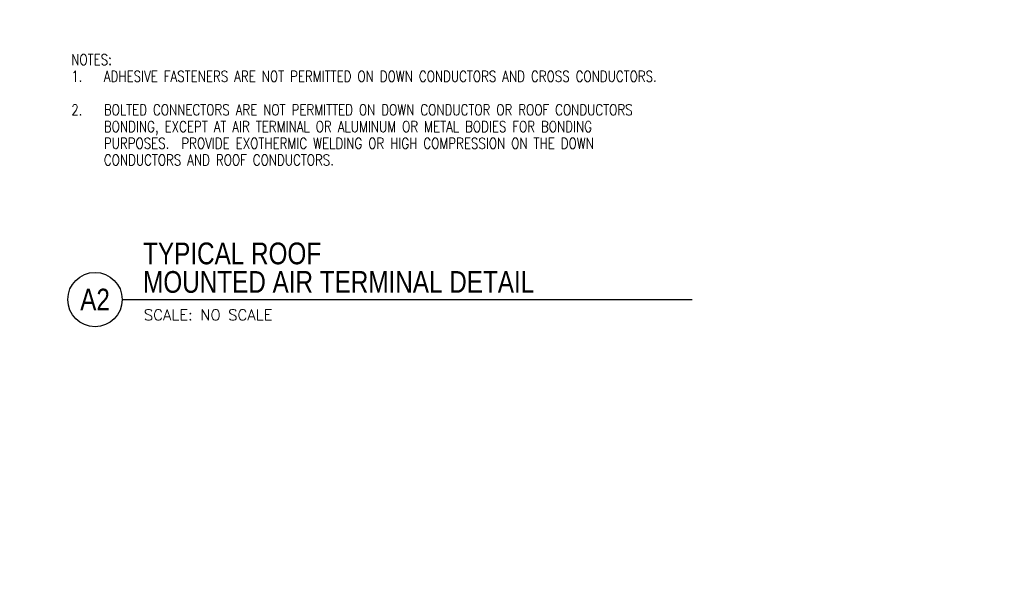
# Model space of a CAD drawing. Header units: inches. Extents: x 0 to 99, y 0 to 44.5.
# Tile 2 of 5: x 70.6 to 82, y 22.2 to 28.6. Entities that reach past the tile are written whole.
import ezdxf
from ezdxf import colors
from ezdxf.entities.mleader import LeaderData, LeaderLine
from ezdxf.enums import TextEntityAlignment as Align
from ezdxf.math import Vec2, Vec3

# ---------------------------------------------------------------- set-up
doc = ezdxf.new("R2010")
doc.units = ezdxf.units.IN
doc.header["$MEASUREMENT"] = 0
doc.layers.add('E-ANNO-SYMB', color=2, linetype='Continuous')
doc.layers.add('E-ANNO-TEXT', color=2, linetype='Continuous')
doc.styles.add('Annotative', font='romans.shx', dxfattribs={"width": 0.8})
doc.styles.add('ROMANS', font='ROMANS.shx', dxfattribs={"width": 0.8})
doc.styles.add('Title', font='swiss.ttf', dxfattribs={"height": 0.25})

# ---------------------------------------------------------------- blocks, each defined once
blk = doc.blocks.new('*U9')
blk.add_line((0, 0), (6.56, 0))
blk.add_circle((-0.313, 0), 0.313)
at = {"style": 'Title', "width": 0.8}
for tag, p, height in [('TITLE1', (0.241, 0.406), 0.25), ('SCALE', (0.25, -0.177), 0.0984)]:
    blk.add_attdef(tag, p, '', height=height, dxfattribs=at)
blk.add_attdef('TITLE2', text='', height=0.25, dxfattribs=at).set_placement((0.241, 0.328), align=Align.TOP_LEFT)
blk.add_attdef('NUMBER', text='', height=0.25, dxfattribs=at).set_placement((-0.313, 0), align=Align.MIDDLE_CENTER)

msp = doc.modelspace()

# ---------------------------------------------------------------- block references
at = {"layer": 'E-ANNO-SYMB', "lineweight": -3}
ref = msp.add_blockref('*U9', (71.799, 25.3782), dxfattribs=at)
ref.add_attrib('SCALE', 'SCALE: NO SCALE', dxfattribs={"layer": '0', "height": 0.125, "style": 'ROMANS'}).set_placement((72.049, 25.2014), align=Align.MIDDLE_LEFT)
ref.add_attrib('NUMBER', 'A2', dxfattribs={"layer": '0', "height": 0.25, "style": 'Title', "width": 0.8}).set_placement((71.4865, 25.3782), align=Align.MIDDLE_CENTER)
ref.add_attrib('TITLE2', 'MOUNTED AIR TERMINAL DETAIL', dxfattribs={"layer": '0', "height": 0.25, "style": 'Title', "width": 0.8}).set_placement((72.0399, 25.7063), align=Align.TOP_LEFT)
ref.add_attrib('TITLE1', 'TYPICAL ROOF', (72.0399, 25.7845), dxfattribs={"layer": '0', "height": 0.25, "style": 'Title', "width": 0.8})

# ---------------------------------------------------------------- texts
at = {"layer": 'E-ANNO-TEXT', "lineweight": -3, "insert": (71.2128, 28.2044), "char_height": 0.125, "width": 7.138228, "attachment_point": 1, "line_spacing_factor": 0.92569, "style": 'Annotative'}
msp.add_mtext('NOTES:\\P\\pxi-3,l3,t3;1.^IADHESIVE FASTENERS ARE NOT PERMITTED ON DOWN CONDUCTORS AND CROSS CONDUCTORS.\\P\\pi0,l0,tz;\\P\\pi-3,l3,t3;2.^IBOLTED CONNECTORS ARE NOT PERMITTED ON DOWN CONDUCTOR OR ROOF CONDUCTORS BONDING, EXCEPT AT AIR TERMINAL OR ALUMINUM OR METAL BODIES FOR BONDING PURPOSES.  PROVIDE EXOTHERMIC WELDING OR HIGH COMPRESSION ON THE DOWN CONDUCTORS AND ROOF CONDUCTORS.', dxfattribs=at)

# ---------------------------------------------------------------- leaders
at = {"layer": 'E-ANNO-TEXT', "lineweight": -3}
ml = msp.add_multileader_mtext('Standard', dxfattribs=at)
ml.set_content('{\\LKEYED CONSTRUCTION JOINT (KCJ)}', color=256, style='Annotative')
ml.set_leader_properties(color=1, linetype='ByLayer', lineweight=-1)
ml.build(insert=Vec2(0, 0))
ml.multileader.update_dxf_attribs({"text_right_attachment_type": 3, "dogleg_length": 0.1782, "arrow_head_size": 0.125})
ctx = ml.context
ctx.base_point, ctx.char_height, ctx.arrow_head_size, ctx.landing_gap_size, ctx.plane_origin = Vec3(84.5489, 34.892), 0.125, 0.125, 0.0312, Vec3(84.3707, 34.892)
ctx.right_attachment, ctx.text_align_type = 3, 1
notes = []
notes.append((ctx, [(0, (0, 0, 0), (0, 0), (1, 0), 1, [])]))
ctx.mtext.insert, ctx.mtext.alignment, ctx.mtext.flow_direction = Vec3(85.904, 34.9754), 2, 5
ml = msp.add_multileader_mtext('Standard', dxfattribs=at)
ml.set_content('{\\LROUGHENED CONSTRUCTION JOIN (CJ)}', color=256, style='Annotative')
ml.set_leader_properties(color=1, linetype='ByLayer', lineweight=-1)
ml.build(insert=Vec2(0, 0))
ml.multileader.update_dxf_attribs({"text_right_attachment_type": 3, "dogleg_length": 0.1782, "arrow_head_size": 0.125})
ctx = ml.context
ctx.base_point, ctx.char_height, ctx.arrow_head_size, ctx.landing_gap_size, ctx.plane_origin = Vec3(84.4204, 32.5259), 0.125, 0.125, 0.0312, Vec3(84.3707, 32.5259)
ctx.right_attachment, ctx.text_align_type = 3, 1
notes.append((ctx, [(0, (0, 0, 0), (0, 0), (1, 0), 1, [])]))
ctx.mtext.insert, ctx.mtext.alignment, ctx.mtext.flow_direction = Vec3(85.904, 32.6092), 2, 5
for ctx, leaders in notes:
    for number, flags, end, landing, length, lines in leaders:
        leader = LeaderData()
        leader.index, (leader.has_last_leader_line, leader.has_dogleg_vector, leader.attachment_direction) = number, flags
        leader.last_leader_point, leader.dogleg_vector, leader.dogleg_length = Vec3(end), Vec3(landing), length
        for number, points, colour, breaks in lines:
            line = LeaderLine()
            line.index, line.vertices, line.color, line.breaks = number, Vec3.list(points), colors.encode_raw_color(colour), breaks
            leader.lines.append(line)
        ctx.leaders.append(leader)

doc.saveas('drawing.dxf')
